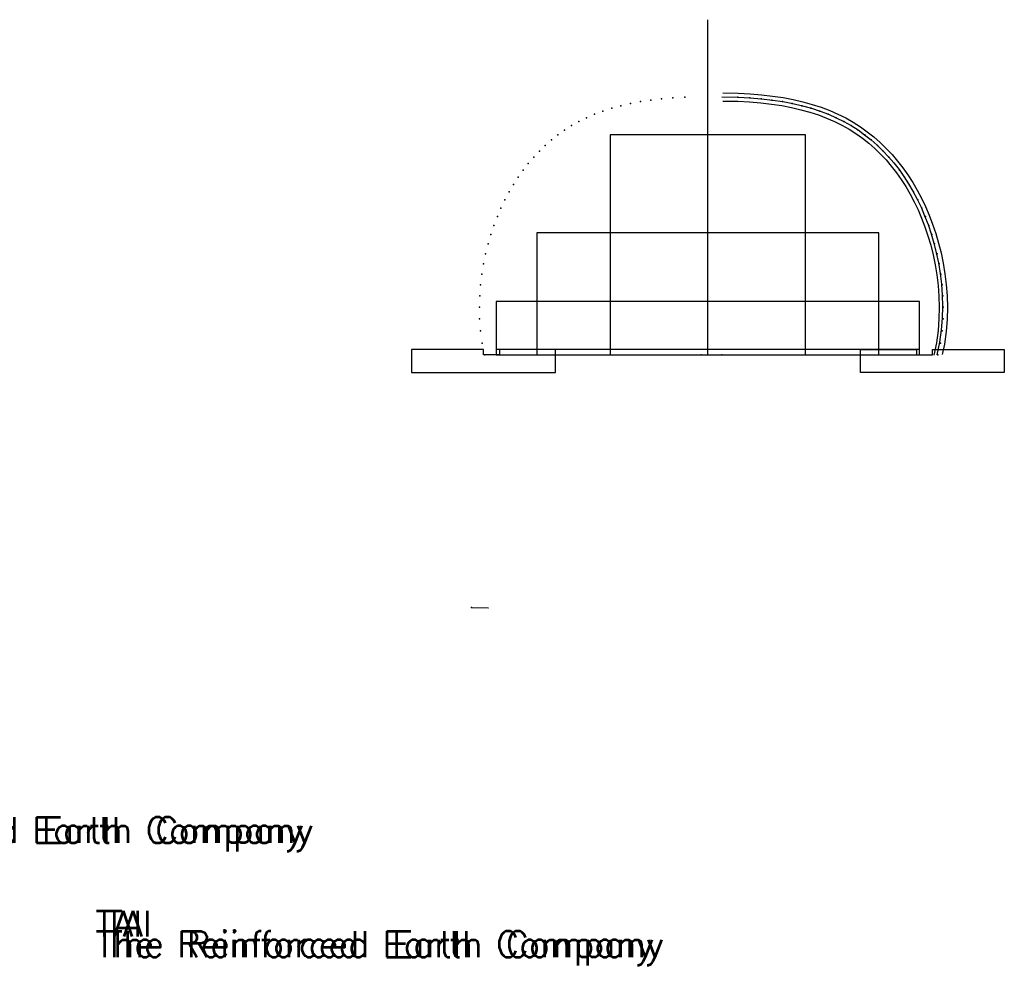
# Model space of a CAD drawing. Extents: x 5 to 2859, y 0 to 3983.
# Tile 19 of 20: x 732 to 1458, y 358 to 1055. Entities that reach past the tile are written whole.
import ezdxf

# ---------------------------------------------------------------- set-up
doc = ezdxf.new("R2010")
doc.units = 0
doc.header["$LTSCALE"] = 25.4
doc.header["$MEASUREMENT"] = 0
for name, color, linetype in [('BDR-INFO', 1, 'CONTINUOUS'), ('BDR-TEXT', 1, 'CONTINUOUS'), ('BORDER', 1, 'CONTINUOUS'), ('PAN_AREA', 1, 'CONTINUOUS'), ('SYMBOLS', 1, 'CONTINUOUS'), ('TRASH', 1, 'CONTINUOUS')]:
    doc.layers.add(name, color=color, linetype=linetype)
doc.styles.add('TXT_SHX', font='txt.shx')

msp = doc.modelspace()

# ---------------------------------------------------------------- linework, layer by layer
at = {"layer": 'BDR-INFO', "color": 6, "linetype": 'CONTINUOUS'}
for points in [[(1250.39, 1001.03), (1261.64, 1000.81), (1270.47, 1000.35), (1278.9, 999.65), (1287.01, 998.71), (1294.8, 997.54), (1302.27, 996.13), (1309.43, 994.48), (1316.29, 992.58), (1322.86, 990.44), (1329.14, 988.05), (1335.17, 985.41), (1340.94, 982.53), (1346.48, 979.41), (1351.78, 976.04), (1356.86, 972.43), (1361.74, 968.58), (1366.4, 964.49), (1370.86, 960.17), (1375.13, 955.61), (1379.21, 950.82), (1383.1, 945.81), (1386.79, 940.56), (1390.31, 935.09), (1393.63, 929.39), (1396.76, 923.47), (1399.7, 917.31), (1402.43, 910.93), (1404.96, 904.32), (1407.27, 897.48), (1409.35, 890.41), (1411.18, 883.1), (1412.75, 875.56), (1414.04, 867.78), (1415.01, 859.76), (1415.63, 851.5), (1415.86, 842.99), (1415.65, 834.22), (1414.94, 825.2), (1413.63, 815.9), (1412.01, 808.25)], [(1250.43, 995.02), (1261.42, 994.82), (1270.06, 994.36), (1278.31, 993.68), (1286.22, 992.77), (1293.8, 991.63), (1301.04, 990.26), (1307.96, 988.66), (1314.56, 986.83), (1320.86, 984.78), (1326.88, 982.49), (1332.63, 979.98), (1338.13, 977.23), (1343.39, 974.26), (1348.43, 971.06), (1353.26, 967.62), (1357.9, 963.96), (1362.33, 960.07), (1366.59, 955.96), (1370.66, 951.61), (1374.55, 947.04), (1378.27, 942.24), (1381.82, 937.21), (1385.19, 931.96), (1388.38, 926.48), (1391.4, 920.77), (1394.23, 914.84), (1396.87, 908.68), (1399.31, 902.29), (1401.55, 895.67), (1403.56, 888.83), (1405.33, 881.76), (1406.85, 874.46), (1408.09, 866.93), (1409.03, 859.18), (1409.63, 851.19), (1409.86, 842.98), (1409.66, 834.53), (1408.97, 825.85), (1407.72, 816.94), (1405.8, 807.84)]]:
    msp.add_lwpolyline(points, dxfattribs=at)
at = {"layer": 'BDR-TEXT', "color": 7, "linetype": 'CONTINUOUS'}
for points in [[(1249.53, 998.05), (1261.64, 997.82), (1270.44, 997.36), (1278.83, 996.66), (1286.88, 995.74), (1294.58, 994.58), (1301.94, 993.19), (1308.97, 991.56), (1315.67, 989.71), (1322.06, 987.63), (1328.16, 985.31), (1333.99, 982.76), (1339.56, 979.98), (1344.89, 976.97), (1350, 973.72), (1354.89, 970.25), (1359.58, 966.54), (1364.08, 962.6), (1368.38, 958.43), (1372.51, 954.03), (1376.46, 949.39), (1380.23, 944.53), (1383.82, 939.43), (1387.24, 934.1), (1390.49, 928.54), (1393.55, 922.74), (1396.42, 916.72), (1399.1, 910.46), (1401.59, 903.97), (1403.85, 897.26), (1405.9, 890.3), (1407.7, 883.12), (1409.24, 875.71), (1410.5, 868.06), (1411.46, 860.18), (1412.07, 852.07), (1412.3, 843.73), (1412.09, 835.15), (1411.4, 826.35), (1410.12, 817.31), (1408.17, 808.04)], [(1065.11, 621.8), (1077.35, 621.57), (1077.7, 621.55)]]:
    msp.add_lwpolyline(points, dxfattribs=at)
at = {"layer": 'BDR-TEXT', "color": 5, "linetype": 'CONTINUOUS'}
for p in [(1189.58, 994.61), (1197.26, 995.76), (1205.27, 996.68), (1213.6, 997.37), (1222.35, 997.83), (1261.46, 997.83), (1270.21, 997.37), (1278.54, 996.68), (1286.55, 995.76), (1294.23, 994.61), (1162.04, 987.65), (1168.47, 989.74), (1175.19, 991.6), (1182.23, 993.22), (1301.59, 993.22), (1308.62, 991.6), (1315.35, 989.74), (1321.78, 987.65), (1144.36, 979.94), (1150, 982.75), (1155.89, 985.32), (1327.93, 985.32), (1333.81, 982.75), (1339.45, 979.94), (1133.79, 973.61), (1138.96, 976.89), (1344.85, 976.89), (1350.02, 973.61), (1124.07, 966.34), (1128.83, 970.1), (1354.98, 970.1), (1359.74, 966.34), (1115.16, 958.14), (1119.52, 962.36), (1364.29, 962.36), (1368.66, 958.14), (1110.98, 953.69), (1372.83, 953.69), (1103.19, 944.11), (1106.99, 949.02), (1376.82, 949.02), (1380.63, 944.11), (1099.56, 938.98), (1384.26, 938.98), (1096.11, 933.61), (1387.7, 933.61), (1089.77, 922.21), (1092.85, 928.02), (1390.96, 928.02), (1394.04, 922.21), (1086.88, 916.16), (1396.93, 916.16), (1084.19, 909.89), (1399.62, 909.89), (1081.7, 903.39), (1402.11, 903.39), (1079.43, 896.67), (1404.38, 896.67), (1077.38, 889.71), (1406.43, 889.71), (1075.58, 882.52), (1408.24, 882.52), (1074.03, 875.11), (1409.79, 875.11), (1072.76, 867.46), (1411.05, 867.46), (1071.81, 859.57), (1412.01, 859.57), (1071.19, 851.45), (1412.62, 851.45), (1070.96, 843.1), (1412.86, 843.1), (1071.15, 834.5), (1412.66, 834.5), (1071.85, 825.66), (1411.96, 825.66), (1073.12, 816.57), (1410.69, 816.57), (1075, 808.04), (1075, 808.04), (1075, 808.04), (1234.53, 808.04), (1249.53, 808.04), (1408.81, 808.04), (1408.81, 808.04), (1065.11, 621.8)]:
    msp.add_point(p, dxfattribs=at)
at = {"layer": 'BORDER', "color": 3, "linetype": 'CONTINUOUS'}
for points in [[(1074, 808.04), (1074, 812.04), (1021, 812.04), (1021, 795.04), (1127, 795.04), (1127, 812.04), (1094.63, 812.06), (1085.73, 812.04), (1085.73, 808.04)], [(1404.81, 808.04), (1404.81, 812.04), (1457.81, 812.04), (1457.81, 795.04), (1351.81, 795.04), (1351.81, 812.04), (1384.19, 812.06), (1393.08, 812.04), (1393.08, 808.04)]]:
    msp.add_lwpolyline(points, close=True, dxfattribs=at)
at = {"layer": 'SYMBOLS', "color": 253, "linetype": 'CONTINUOUS'}
msp.add_line((1239.41, 808.04), (1239.41, 1054.95), dxfattribs=at)
for points in [[(1239.41, 808.04), (1311.41, 808.04), (1311.41, 970.04), (1167.41, 970.04), (1167.41, 808.04)], [(1239.41, 808.04), (1365.41, 808.04), (1365.41, 898.04), (1113.41, 898.04), (1113.41, 808.04)], [(1239.41, 808.04), (1395.41, 808.04), (1395.41, 847.39), (1083.41, 847.39), (1083.41, 808.04)]]:
    msp.add_lwpolyline(points, dxfattribs=at)
msp.add_lwpolyline([(1239.41, 808.04), (1395.41, 808.04), (1395.41, 811.98), (1083.41, 811.98), (1083.41, 808.04)], close=True, dxfattribs=at)

# ---------------------------------------------------------------- texts
at = {"layer": 'PAN_AREA', "color": 3, "linetype": 'CONTINUOUS', "style": 'TXT_SHX'}
for s, p in [('The Reinforced Earth Company', (537.03, 448.41)), ('TAI', (795.19, 379.46)), ('The Reinforced Earth Company', (795.26, 364.36))]:
    msp.add_text(s, height=19, dxfattribs=at).set_placement(p)
at = {"layer": 'TRASH', "color": 3, "linetype": 'CONTINUOUS', "style": 'TXT_SHX'}
for s, p in [('The Reinforced Earth Company', (529.86, 448.41)), ('The Reinforced Earth Company', (529.86, 448.41)), ('TAI', (788.01, 379.46)), ('TAI', (788.01, 379.46)), ('The Reinforced Earth Company', (788.09, 364.36)), ('The Reinforced Earth Company', (788.09, 364.36))]:
    msp.add_text(s, height=19, dxfattribs=at).set_placement(p)

doc.saveas('drawing.dxf')
